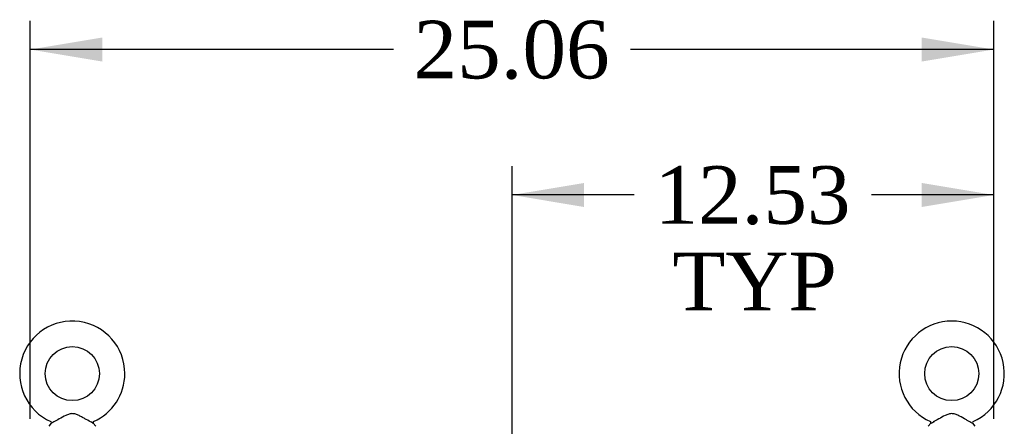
# Model space of a CAD drawing. Header units: inches. Extents: x 1 to 299, y -2 to 199.
# Tile 44 of 75: x 66 to 92, y 135 to 145. Entities that reach past the tile are written whole.
import ezdxf
from ezdxf.enums import TextEntityAlignment as Align
from ezdxf.lldxf.tags import DXFTag

# ---------------------------------------------------------------- set-up
doc = ezdxf.new("R2010")
doc.units = ezdxf.units.IN
doc.header["$MEASUREMENT"] = 0
doc.layers.add('Default', color=7, linetype='Continuous')
doc.layers.add('SCS86414', color=7, linetype='Continuous')
doc.styles.add('SEACAD_Times_New_Roman', font='times.ttf')
tags = doc.linetypes.add('HIDDEN2', pattern=[0.1875, 0.125, -0.0625]).pattern_tags.tags
tags[6:7] = [DXFTag(74, 4), DXFTag(75, 0), DXFTag(340, '0'), DXFTag(46, 0.0), DXFTag(50, 0.0), DXFTag(44, 0.0), DXFTag(45, 0.0)]
tags[4:5] = [DXFTag(74, 4), DXFTag(75, 0), DXFTag(340, '0'), DXFTag(46, 0.0), DXFTag(50, 0.0), DXFTag(44, 0.0), DXFTag(45, 0.0)]
doc.dimstyles.new('HAMMOND_(STH_-_300x200)', dxfattribs={"dimtxt": 1.5, "dimasz": 1.875, "dimexe": 0.75, "dimexo": 0.75, "dimgap": 0.375, "dimtad": 0, "dimtih": 1, "dimtoh": 1, "dimzin": 0, "dimdsep": 46, "dimtxsty": 'SEACAD_Times_New_Roman', "dimblk1": '_SE_FILLED', "dimblk2": '_SE_FILLED', "dimsah": 1, "dimcen": 0.75, "dimadec": 0, "dimazin": 0, "dimtfac": 0.8, "dimtofl": 0, "dimtmove": 0, "dimatfit": 3, "dimfxl": 1, "dimtolj": 1, "dimtzin": 0, "dimarcsym": 0})

# ---------------------------------------------------------------- blocks, each defined once
blk = doc.blocks.new('SE2')
at = {"layer": 'SCS86414', "color": 7, "linetype": 'Continuous'}
for p, q in [((67.04, 134.673), (66.974, 134.593)), ((68.196, 134.593), (68.131, 134.671)), ((89.909, 134.671), (89.844, 134.593)), ((91.066, 134.593), (91, 134.673))]:
    blk.add_line(p, q, dxfattribs=at)
for centre in [(67.585, 135.964), (90.455, 135.964)]:
    blk.add_circle(centre, 0.704, dxfattribs=at)
for centre, radius, start, end in [((67.585, 135.964), 1.367, 0, 245.9728), ((90.455, 135.964), 1.367, 294.0302, 245.9948), ((67.585, 135.964), 1.367, 293.9864, 0), ((67.016, 134.69), 0.0283, 3.5837, 63.8301), ((68.155, 134.689), 0.03, 118.4473, 216.6938), ((89.885, 134.689), 0.03, 323.3975, 61.952), ((91.023, 134.691), 0.0269, 113.9154, 177.7839)]:
    blk.add_arc(centre, radius, start, end, dxfattribs=at)
for points, knots in [([(68.132, 134.67), (68.132, 134.67), (68.114, 134.68), (68.05, 134.715), (68.002, 134.741), (67.925, 134.784), (67.898, 134.799), (67.843, 134.829), (67.815, 134.845), (67.757, 134.874), (67.728, 134.888), (67.667, 134.911), (67.635, 134.919), (67.57, 134.924), (67.537, 134.919), (67.475, 134.901), (67.445, 134.889), (67.357, 134.847), (67.302, 134.816), (67.195, 134.756), (67.145, 134.728), (67.068, 134.686), (67.042, 134.672), (67.038, 134.67), (67.038, 134.67), (67.038, 134.67)], [0.0683017, 0.0683017, 0.0683017, 0.0683017, 0.125, 0.125, 0.1875, 0.1875, 0.21875, 0.21875, 0.25, 0.25, 0.28125, 0.28125, 0.3125, 0.3125, 0.34375, 0.34375, 0.375, 0.375, 0.4375, 0.4375, 0.5, 0.5, 0.5625, 0.5625, 0.5685641, 0.5685641, 0.5685641, 0.5685641]), ([(91.002, 134.67), (91.002, 134.67), (90.984, 134.68), (90.937, 134.705), (90.917, 134.716), (90.872, 134.741), (90.848, 134.755), (90.77, 134.798), (90.715, 134.829), (90.628, 134.873), (90.598, 134.887), (90.538, 134.91), (90.506, 134.919), (90.441, 134.924), (90.408, 134.919), (90.345, 134.902), (90.315, 134.889), (90.227, 134.847), (90.172, 134.816), (90.065, 134.756), (90.015, 134.729), (89.976, 134.707)], [0.5685641, 0.5685641, 0.5685641, 0.5685641, 0.625, 0.625, 0.65625, 0.65625, 0.6875, 0.6875, 0.75, 0.75, 0.78125, 0.78125, 0.8125, 0.8125, 0.84375, 0.84375, 0.875, 0.875, 0.9375, 0.9375, 1, 1, 1, 1])]:
    blk.add_open_spline(points, degree=3, knots=knots, dxfattribs=at)
at = {"layer": 'SCS86414', "color": 7, "linetype": 'HIDDEN2'}
blk.add_open_spline([(89.918, 134.676), (89.927, 134.68), (89.94, 134.687), (89.97, 134.704), (89.986, 134.713), (90.004, 134.722)], degree=3, knots=[0.09395631, 0.09395631, 0.09395631, 0.09395631, 0.125, 0.125, 0.15050026, 0.15050026, 0.15050026, 0.15050026], dxfattribs=at)
blk = doc.blocks.new('DMBLK2825')
at = {"layer": 'Default', "linetype": 'Continuous'}
for points in [[(68.365, 144.707), (66.49, 144.394), (68.365, 144.082)], [(89.675, 144.707), (89.675, 144.082), (91.55, 144.394)]]:
    blk.add_hatch(color=7, dxfattribs=at).paths.add_polyline_path(points)
at = {"layer": 'Default', "color": 7, "linetype": 'Continuous'}
for p, q in [((66.49, 134.79), (66.49, 145.144)), ((91.55, 134.79), (91.55, 145.144)), ((75.936, 144.394), (66.49, 144.394)), ((91.55, 144.394), (82.104, 144.394))]:
    blk.add_line(p, q, dxfattribs=at)
at = {"layer": 'Default', "color": 7, "linetype": 'Continuous', "style": 'SEACAD_Times_New_Roman'}
blk.add_text('25.06', height=1.5, dxfattribs=at).set_placement((76.461, 145.144), align=Align.TOP_LEFT)
blk = doc.blocks.new('_SE_FILLED')
at = {"color": 0}
blk.add_line((0, 0), (-1, 0), dxfattribs=at)
blk.add_solid([(0, 0), (-1, -0.1665), (-1, 0.1665), (0, 0)], dxfattribs=at)
blk = doc.blocks.new('DMBLK2838')
at = {"layer": 'Default', "linetype": 'Continuous'}
for points in [[(80.895, 140.923), (79.02, 140.611), (80.895, 140.298)], [(89.675, 140.923), (89.675, 140.298), (91.55, 140.611)]]:
    blk.add_hatch(color=7, dxfattribs=at).paths.add_polyline_path(points)
at = {"layer": 'Default', "color": 7, "linetype": 'Continuous'}
for p, q in [((79.02, 133.007), (79.02, 141.361)), ((91.55, 134.79), (91.55, 141.361)), ((82.201, 140.611), (79.02, 140.611)), ((91.55, 140.611), (88.369, 140.611))]:
    blk.add_line(p, q, dxfattribs=at)
at = {"layer": 'Default', "color": 7, "linetype": 'Continuous', "style": 'SEACAD_Times_New_Roman'}
for s, p in [('12.53', (82.726, 141.361)), ('TYP', (83.188, 139.111))]:
    blk.add_text(s, height=1.5, dxfattribs=at).set_placement(p, align=Align.TOP_LEFT)

msp = doc.modelspace()

# ---------------------------------------------------------------- block references
at = {"layer": 'Default'}
msp.add_blockref('SE2', (0, 0), dxfattribs=at)

# ---------------------------------------------------------------- dimensions: what is measured, and where the dimension line sits
at = {"layer": 'Default', "color": 7, "linetype": 'Continuous'}
for base, p1, p2, text, picture, middle in [((66.49, 144.394), (91.55, 134.04), (66.49, 134.04), '\\A1;<>', 'DMBLK2825', (79.02, 144.394)), ((79.02, 140.611), (91.55, 130.79), (79.02, 132.257), '\\A1;<>\\PTYP', 'DMBLK2838', (85.285, 140.611))]:
    dim = msp.add_linear_dim(base=base, p1=p1, p2=p2, text=text, dimstyle='HAMMOND_(STH_-_300x200)', dxfattribs=at)
    dim.commit()
    dim.dimension.update_dxf_attribs({"geometry": picture, "text_midpoint": middle, "dimtype": 160})

doc.saveas('drawing.dxf')
